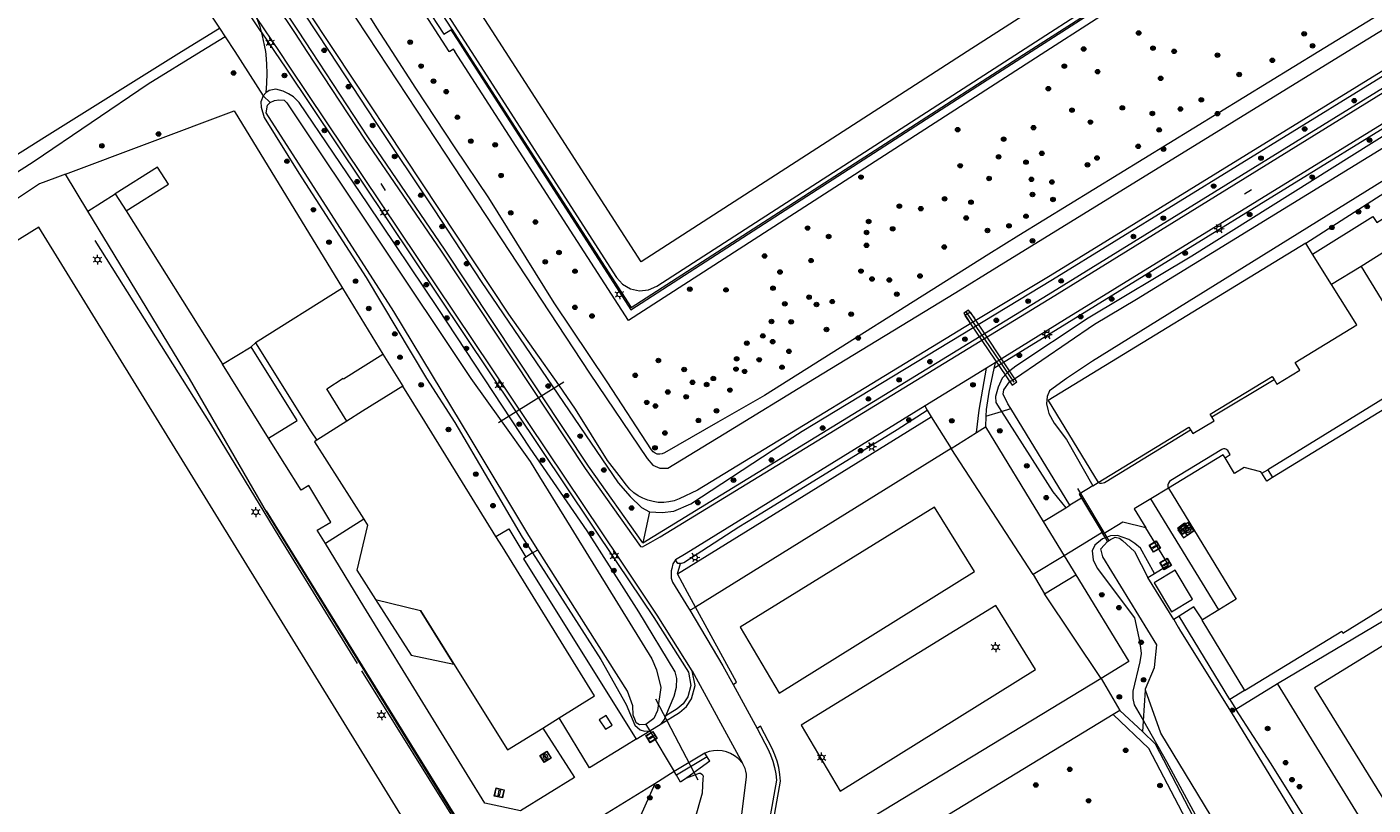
# Model space of a CAD drawing. Header units: metres. Extents: x 89872 to 94585, y 463299 to 469000.
# Tile 37 of 230: x 91178 to 91341, y 463948 to 464043. Entities that reach past the tile are written whole.
import ezdxf
from ezdxf.enums import TextEntityAlignment as Align

# ---------------------------------------------------------------- set-up
doc = ezdxf.new("R2010")
doc.units = ezdxf.units.M
doc.layers.get('0').update_dxf_attribs({"linetype": 'CONTINUOUS'})
for name, color, linetype, lineweight in [('B-WE-BV-GELEIDECONSTRUCTIE-G', 251, 'CONTINUOUS', 13), ('B-WE-GK-BESCHOEIING-G', 251, 'CONTINUOUS', 13), ('B-WE-GR-BEPLANTING_CULTUUR-G', 251, 'CONTINUOUS', 13), ('B-WE-GR-BOOM-S', 251, 'CONTINUOUS', 13), ('B-WE-IE-MEUBILAIR_WEGMEUBILAIR_VLAGGENMAST-S', 251, 'CONTINUOUS', 13), ('B-WE-IE-TERREINAFSCHEIDING-G', 251, 'CONTINUOUS', 13), ('B-WE-IE-TERREINAFSCHEIDING_KUNSTMATIG_HEKWERK-G', 251, 'CONTINUOUS', 13), ('B-WE-IE-TERREINAFSCHEIDING_KUNSTMATIG_MUUR-G', 251, 'CONTINUOUS', 13), ('B-WE-KL-ET_LS_OV_LICHTMAST-S', 251, 'CONTINUOUS', 13), ('B-WE-KL-GAS_PUT-S', 251, 'CONTINUOUS', 13), ('B-WE-KW-KUNSTWERK-GV', 251, 'CONTINUOUS', 13), ('B-WE-KW-KUNSTWERK_DUIKER-G', 251, 'CONTINUOUS', 13), ('B-WE-OG-TOPOGRAFIE_BEBOUWING-GV', 251, 'CONTINUOUS', 13), ('B-WE-OG-TOPOGRAFIE_BEBOUWING_LUIFEL-GV', 251, 'CONTINUOUS', 13), ('B-WE-OG-TOPOGRAFIE_STRAATNAAM-T18', 251, 'CONTINUOUS', 13), ('B-WE-OG-TOPOGRAFIE_WATER-GV', 251, 'CONTINUOUS', 13), ('B-WE-RI-DRAINAGE_PUT-S', 251, 'CONTINUOUS', 13), ('B-WE-VH-GOOT-G', 251, 'CONTINUOUS', 13), ('B-WE-VH-VERHARDING-GV', 251, 'CONTINUOUS', 13), ('B-WE-VW-MARKERING-G', 251, 'CONTINUOUS', 13)]:
    doc.layers.add(name, color=color, linetype=linetype, lineweight=lineweight)
doc.styles.get("Standard").update_dxf_attribs({"font": 'isocp.shx'})

# ---------------------------------------------------------------- blocks, each defined once
blk = doc.blocks.new('Q_BOOM')
for radius in [0.27, 0.18, 0.09]:
    blk.add_circle((0, 0), radius)
blk = doc.blocks.new('Q_LICHTMAST')
for points in [[(-0.26, 0.15), (-0.52, 0.3)], [(0, 0.3), (0, 0.6)], [(0.26, 0.15), (0.52, 0.3)], [(-0.26, -0.15), (-0.52, -0.3)], [(0, -0.3), (0, -0.6)], [(0.26, -0.15), (0.52, -0.3)]]:
    blk.add_lwpolyline(points)
blk.add_circle((0, 0), 0.3)
blk = doc.blocks.new('LDN_BLOK2_AUTOCAD_OD_1_FMEBLOCK15')
at = {"layer": 'B-WE-VH-VERHARDING-GV'}
for points in [[(-22.97, -50.18), (-40.39, -23.14), (-39.9, -22.82), (-61.04, 10.02), (1.38, 50.18), (2.96, 47.82), (3.35, 47.19)], [(61.04, -42.53), (60.22, -43.05), (49.17, -50.18)], [(-22.26, -50.18), (-22.45, -49.88), (-22.87, -50.18)]]:
    blk.add_lwpolyline(points, dxfattribs=at)
blk = doc.blocks.new('LDN_BLOK2_AUTOCAD_OD_1_FMEBLOCK16')
at = {"layer": 'B-WE-VH-VERHARDING-GV'}
blk.add_line((-22.67, -46.67), (-20.91, -49.39), dxfattribs=at)
blk.add_lwpolyline([(47.04, -49.39), (59.51, -41.36), (1.05, 49.39), (-59.51, 10.49), (-37.84, -23.13)], dxfattribs=at)
blk = doc.blocks.new('LDN_BLOK2_AUTOCAD_OD_1_FMEBLOCK4')
at = {"layer": 'B-WE-OG-TOPOGRAFIE_WATER-GV'}
for points in [[(-57.44, -88.49), (-59.29, -85.6), (-68.56, -70.72), (-77.69, -56.8), (-84.69, -46.57), (-91.11, -36.18), (-95.99, -27.21), (-96.22, -26.61), (-96.24, -26.12), (-96.01, -25.66), (-73.72, -9.03), (-59.9, 0.88), (-45.02, 10.73), (-28.91, 21.15), (-13.85, 31.25), (0.24, 40.47), (15.11, 50.13), (28.79, 59.45), (44.22, 69.44)], [(96.24, -62.97), (81.77, -71.84), (54.58, -88.49)]]:
    blk.add_lwpolyline(points, dxfattribs=at)
blk = doc.blocks.new('LDN_BLOK2_AUTOCAD_OD_1_FMEBLOCK9')
at = {"layer": 'B-WE-IE-TERREINAFSCHEIDING-G'}
for points in [[(2.73, 46.77), (1.95, 47.63), (0.93, 48.19), (-0.21, 48.39), (-1.36, 48.2), (-2.38, 47.66), (-55.88, 13.2), (-56.73, 12.46), (-57.29, 11.49), (-57.51, 10.39), (-57.37, 9.27), (-56.87, 8.27), (-20.36, -48.39)], [(46.08, -48.39), (55.71, -42.17), (56.62, -41.48), (57.24, -40.53), (57.51, -39.42), (57.4, -38.28), (56.93, -37.25), (24.45, 13.08), (2.73, 46.77)]]:
    blk.add_lwpolyline(points, dxfattribs=at)
blk = doc.blocks.new('LDN_BLOK5_AUTOCAD_OD_1_FMEBLOCK29')
at = {"layer": 'B-WE-OG-TOPOGRAFIE_WATER-GV'}
for points in [[(-9.68, 21.75), (-16.58, 17.42), (-25.35, 12.12), (-49.45, -2.98), (-61.96, -10.48), (-70.73, -16.27), (-71.81, -17.15), (-72.37, -17.73), (-72.84, -18.81), (-73.19, -19.97), (-73.13, -20.67), (-72.44, -21.75)], [(73.19, 9.21), (72.24, 8.94), (71.19, 8.82), (70.27, 8.82), (69.25, 8.91), (68.03, 9.24), (44.71, 21.75)]]:
    blk.add_lwpolyline(points, dxfattribs=at)
blk = doc.blocks.new('LDN_BLOK5_AUTOCAD_OD_1_FMEBLOCK30')
at = {"layer": 'B-WE-OG-TOPOGRAFIE_WATER-GV'}
for points in [[(-23.8, 16.4), (-67.8, -10.73), (-77.29, -16.4)], [(77.29, 16.4), (72.58, 13.57), (70.54, 12.75), (69.25, 12.57), (68.48, 12.64), (67.48, 12.81), (66.42, 13.09), (65.46, 13.45), (64.47, 13.97), (60.76, 15.88), (59.76, 16.4)]]:
    blk.add_lwpolyline(points, dxfattribs=at)
blk = doc.blocks.new('Q_GASPUT')
blk.add_lwpolyline([(-0.5, 0.5), (0.5, 0.5), (0.5, -0.5), (-0.5, -0.5)], close=True)
for points in [[(-0.44, 0.46), (0.44, 0.46, -0.414214), (0.46, 0.44), (0.46, -0.44, -0.414214), (0.44, -0.46), (-0.44, -0.46, -0.414214), (-0.46, -0.44), (-0.46, 0.44), (-0.46, 0.44), (-0.46, 0.45), (-0.46, 0.45), (-0.46, 0.45), (-0.46, 0.45), (-0.46, 0.45), (-0.46, 0.45), (-0.46, 0.46), (-0.46, 0.46), (-0.46, 0.46), (-0.45, 0.46), (-0.45, 0.46), (-0.45, 0.46), (-0.45, 0.46), (-0.45, 0.46), (-0.45, 0.46), (-0.44, 0.46), (-0.44, 0.46)], [(-0.34, 0.1, 0.380426), (-0.28, -0.18)], [(-0.01, 0.27, 0.240218), (-0.34, 0.1)], [(-0.19, 0.04, 0.853344), (-0.19, -0.03)], [(0.33, 0.11, 0.240191), (-0.01, 0.27)], [(0.18, -0.03, 0.849746), (0.18, 0.04)], [(0.27, -0.18, 0.380426), (0.33, 0.11)], [(-0.28, -0.18, 0.148452), (0.01, -0.26)], [(0.01, -0.26, 0.131742), (0.27, -0.18)]]:
    blk.add_lwpolyline(points, format="xyb")
for points in [[(-0.19, 0.04), (0.18, 0.04)], [(0.18, -0.03), (-0.19, -0.03)]]:
    blk.add_lwpolyline(points)
blk = doc.blocks.new('Q_DRAINAGEPUT')
blk.add_lwpolyline([(-0.5, 0.5), (0.5, 0.5), (0.5, -0.5), (-0.5, -0.5)], close=True)
for points in [[(-0.44, 0.46), (0.44, 0.46, -0.414214), (0.46, 0.44), (0.46, -0.44, -0.414214), (0.44, -0.46), (-0.44, -0.46, -0.414214), (-0.46, -0.44), (-0.46, 0.44), (-0.46, 0.44), (-0.46, 0.45), (-0.46, 0.45), (-0.46, 0.45), (-0.46, 0.45), (-0.46, 0.45), (-0.46, 0.45), (-0.46, 0.46), (-0.46, 0.46), (-0.46, 0.46), (-0.45, 0.46), (-0.45, 0.46), (-0.45, 0.46), (-0.45, 0.46), (-0.45, 0.46), (-0.45, 0.46), (-0.44, 0.46), (-0.44, 0.46)], [(-0.34, 0.1, 0.380426), (-0.28, -0.18)], [(-0.01, 0.27, 0.240218), (-0.34, 0.1)], [(-0.19, 0.04, 0.853344), (-0.19, -0.03)], [(0.33, 0.11, 0.240191), (-0.01, 0.27)], [(0.18, -0.03, 0.849746), (0.18, 0.04)], [(0.27, -0.18, 0.380426), (0.33, 0.11)], [(-0.28, -0.18, 0.148452), (0.01, -0.26)], [(0.01, -0.26, 0.131742), (0.27, -0.18)]]:
    blk.add_lwpolyline(points, format="xyb")
for points in [[(-0.19, 0.04), (0.18, 0.04)], [(0.18, -0.03), (-0.19, -0.03)]]:
    blk.add_lwpolyline(points)
blk = doc.blocks.new('Q_VLAGGENMAST')
for points in [[(-0.5, 0.5), (0.5, 0.5), (0.5, -0.5), (-0.5, -0.5)], [(-0.08, 0.33), (0.07, 0.33), (0.07, -0.33), (-0.08, -0.33)]]:
    blk.add_lwpolyline(points, close=True)
blk.add_lwpolyline([(-0.44, 0.46), (0.44, 0.46, -0.414214), (0.46, 0.44), (0.46, -0.44, -0.414214), (0.44, -0.46), (-0.44, -0.46, -0.414214), (-0.46, -0.44), (-0.46, 0.44), (-0.46, 0.44), (-0.46, 0.45), (-0.46, 0.45), (-0.46, 0.45), (-0.46, 0.45), (-0.46, 0.45), (-0.46, 0.45), (-0.46, 0.46), (-0.46, 0.46), (-0.46, 0.46), (-0.45, 0.46), (-0.45, 0.46), (-0.45, 0.46), (-0.45, 0.46), (-0.45, 0.46), (-0.45, 0.46), (-0.44, 0.46), (-0.44, 0.46)], format="xyb")
blk = doc.blocks.new('LDN_BLOK5_AUTOCAD_OD_1_FMEBLOCK11')
at = {"layer": 'B-WE-VW-MARKERING-G'}
for p, q in [((-11.51, -12.72), (-27.92, 12.72)), ((27.92, 12.72), (-11.51, -12.72))]:
    blk.add_line(p, q, dxfattribs=at)
blk = doc.blocks.new('LDN_BLOK5_AUTOCAD_OD_1_FMEBLOCK9')
at = {"layer": 'B-WE-OG-TOPOGRAFIE_WATER-GV'}
for points in [[(-72.68, -19.9), (-72.18, -19.57), (-62.65, -13.07), (-57.56, -10.02), (-8.81, 19.9)], [(41.3, 19.9), (56.76, 11.25), (61.3, 8.67), (66.17, 6.34), (66.77, 6.05), (67.39, 5.83), (68.03, 5.67), (68.69, 5.58), (69.35, 5.57), (70.01, 5.62), (70.66, 5.74), (71.29, 5.93), (71.9, 6.19), (72.56, 6.57), (72.68, 6.65)]]:
    blk.add_lwpolyline(points, dxfattribs=at)
blk = doc.blocks.new('LDN_BLOK5_AUTOCAD_OD_1_FMEBLOCK4')
at = {"layer": 'B-WE-GR-BEPLANTING_CULTUUR-G'}
for points in [[(-10.61, 19.15), (-63.98, -13.72), (-72.78, -19.15)], [(72.78, 8.17), (72.4, 7.97), (70.54, 7.95), (67.85, 8.44), (65.4, 9.38), (61.04, 11.75), (47.44, 19.15)]]:
    blk.add_lwpolyline(points, dxfattribs=at)
blk = doc.blocks.new('LDN_BLOK5_AUTOCAD_OD_1_FMEBLOCK23')
at = {"layer": 'B-WE-VH-VERHARDING-GV'}
for points in [[(-35.97, 16.25), (-36.04, 16.21), (-36.07, 16.25)], [(36.07, 16.25), (-14.38, -16.25), (-35.36, 16.25)]]:
    blk.add_lwpolyline(points, dxfattribs=at)

msp = doc.modelspace()

# ---------------------------------------------------------------- linework, layer by layer
at = {"layer": 'B-WE-BV-GELEIDECONSTRUCTIE-G'}
for p, q in [((91305.67, 463985.54), (91304.28, 463984.69)), ((91305.67, 463985.54), (91308.18, 463981.38)), ((91316.83, 463970.84), (91313.7, 463975.95)), ((91316.83, 463970.84), (91317.36, 463969.94)), ((91323.75, 463959.66), (91324.35, 463960.03)), ((91253.47, 463957.39), (91256.43, 463952.47))]:
    msp.add_line(p, q, dxfattribs=at)
for points in [[(91205.81, 464004.33), (91212.55, 463993.56), (91213.23, 463992.55)], [(91307.03, 463987.01), (91305.38, 463986.01), (91305.67, 463985.54)], [(91317.36, 463969.94), (91317.65, 463969.45), (91323.75, 463959.66)], [(91323.75, 463959.66), (91350.95, 463915.16), (91356.02, 463902.54), (91357.59, 463897.72), (91360.21, 463892.09), (91360.06, 463890.95)], [(91257.97, 463951.7), (91259.25, 463952.21), (91259.43, 463952.27), (91259.62, 463952.26), (91259.78, 463952.17), (91259.9, 463952.02), (91259.94, 463951.84), (91259.91, 463951.66), (91259.81, 463949.84), (91258.02, 463943.61)]]:
    msp.add_lwpolyline(points, dxfattribs=at)
at = {"layer": 'B-WE-GK-BESCHOEIING-G'}
for p, q in [((91304.28, 463984.69), (91297.11, 463996.37)), ((91240.16, 463988.09), (91243.07, 463983.36))]:
    msp.add_line(p, q, dxfattribs=at)
for points in [[(91367.33, 464039.53), (91307, 464002.09), (91303.84, 464000), (91301.79, 463998.52), (91301.52, 463997.83), (91301.43, 463996.92), (91301.64, 463996.08)], [(91297.11, 463996.37), (91296.77, 463996.93), (91296.19, 463998.12), (91296.28, 463998.62), (91296.96, 463999.59), (91297.19, 463999.74)], [(91301.64, 463996.08), (91301.71, 463995.78), (91302.37, 463994.58)], [(91302.37, 463994.58), (91303.85, 463992.62), (91307.03, 463987.01)], [(91243.07, 463983.36), (91253.71, 463966.12), (91254.28, 463964.78), (91254.81, 463962.62), (91254.4, 463959.84), (91253.95, 463958.87), (91253, 463958.16)], [(91308.83, 463980.29), (91309.17, 463980.53), (91309.73, 463980.8), (91310.25, 463980.69)], [(91313.41, 463962.3), (91313.42, 463962.49), (91314.51, 463965.06), (91314.8, 463967.78), (91308.25, 463978.44), (91308.03, 463979.42), (91308.83, 463980.29)], [(91356.69, 463889.06), (91341.72, 463913.43), (91333.26, 463927.39), (91315.26, 463957.11), (91313.41, 463962.3)], [(91253, 463958.16), (91252.23, 463958.13), (91251.85, 463958.35), (91251.74, 463958.62)]]:
    msp.add_lwpolyline(points, dxfattribs=at)
at = {"layer": 'B-WE-GR-BEPLANTING_CULTUUR-G'}
for p, q in [((91202.15, 464041.31), (91199.25, 464039.53)), ((91201.44, 464042.38), (91202.15, 464041.31)), ((91202.15, 464041.31), (91203.3, 464039.53)), ((91206.49, 464041.94), (91208.11, 464039.53)), ((91199.25, 464039.53), (91192.84, 464035.61)), ((91203.3, 464039.53), (91206.75, 464034.17)), ((91207.58, 464033.37), (91206.75, 464034.17)), ((91182.83, 464024.71), (91203.24, 464032.35)), ((91203.24, 464032.35), (91216.33, 464010.92)), ((91185.54, 464020.22), (91182.83, 464024.71)), ((91188.85, 464022.32), (91190.18, 464020.26)), ((91240.35, 463919.72), (91179.61, 464018.31)), ((91216.33, 464010.92), (91205.81, 464004.33)), ((91216.33, 464010.92), (91221.2, 464002.95)), ((91221.2, 464002.95), (91223.64, 463999.07)), ((91287.01, 463996.19), (91286.76, 463996.68)), ((91294.12, 463995.43), (91296.01, 463996.03)), ((91296.01, 463996.03), (91297.11, 463996.37)), ((91329.36, 463963.11), (91371.3, 463988.02)), ((91253.45, 463983.87), (91252.65, 463980.14)), ((91308.56, 463980.73), (91308.29, 463981.19)), ((91239.29, 463978.9), (91239.93, 463979.3)), ((91239.29, 463978.9), (91238.5, 463978.41)), ((91324.35, 463960.03), (91329.36, 463963.11)), ((91313.16, 463958.59), (91313.41, 463962.3)), ((91325.4, 463962.28), (91323.61, 463961.19)), ((91323.61, 463961.19), (91324.35, 463960.03)), ((91313.07, 463957.26), (91313.16, 463958.59)), ((91260.4, 463954.27), (91260.13, 463954.7)), ((91260.4, 463954.27), (91256.69, 463952.04)), ((91260.73, 463953.72), (91260.4, 463954.27)), ((91256.69, 463952.04), (91256.43, 463952.47)), ((91257.19, 463951.2), (91256.69, 463952.04)), ((91257.97, 463951.7), (91257.19, 463951.2))]:
    msp.add_line(p, q, dxfattribs=at)
for points in [[(91212.62, 464039.53), (91211, 464041.99), (91190.1, 464073.25), (91188.47, 464075.79), (91178.13, 464091.41), (91175.06, 464095.97), (91171.26, 464101.88), (91171.24, 464101.92)], [(91206.49, 464041.94), (91205.53, 464043.39), (91193.47, 464061.41), (91187.44, 464070.62), (91173.23, 464092.32), (91171.26, 464095.33)], [(91167.36, 464092.15), (91169.17, 464090.81), (91184.1, 464068.41), (91201.44, 464042.38)], [(91205.95, 464043.66), (91206.32, 464042.57), (91206.49, 464041.94)], [(91206.49, 464041.94), (91206.63, 464041.45), (91206.87, 464040.32), (91207, 464039.53)], [(91207, 464039.53), (91207.05, 464039.18), (91207.16, 464038.03), (91207.19, 464036.87), (91207.16, 464035.71), (91207.07, 464034.56)], [(91208.11, 464039.53), (91209.46, 464037.52), (91249.51, 463977.77), (91253.97, 463971.11), (91258.15, 463964.47), (91258.45, 463962.88), (91258.06, 463961.49), (91257.53, 463960.67), (91256.78, 463960.04), (91255.43, 463959.19)], [(91252.65, 463980.14), (91246.08, 463989.38), (91228.66, 464015.66), (91219.39, 464029.22), (91212.62, 464039.53)], [(91252.65, 463980.14), (91302.18, 464010.47), (91349.22, 464039.53)], [(91192.84, 464035.61), (91179.06, 464026.25), (91169.79, 464020.33)], [(91182.83, 464024.71), (91181.55, 464024.23), (91179.7, 464023.54), (91167.31, 464015.33), (91162.06, 464010.12), (91136.42, 463994.18), (91124.99, 463987.37), (91115.83, 463982.04), (91113.87, 463979.3), (91112.81, 463976.54), (91112.94, 463967.83), (91111.73, 463965.89), (91101.54, 463957.73), (91094.19, 463950.4)], [(91179.61, 464018.31), (91121.18, 463982.07), (91181.77, 463883.18), (91240.35, 463919.72)], [(91452.71, 463960.68), (91418.92, 464014.97), (91333.85, 463962.61), (91352.8, 463932), (91367.66, 463908.14), (91452.71, 463960.68)], [(91325.4, 463962.28), (91337.13, 463969.46), (91337.28, 463969.21), (91360.34, 463983.47), (91359.94, 463984.12), (91369.04, 463989.74), (91369.44, 463989.08), (91370.31, 463989.62)], [(91257.18, 463977.62), (91256.89, 463977.62), (91256.59, 463978.06)], [(91360.79, 463912.06), (91334.45, 463954.84), (91329.36, 463963.11)]]:
    msp.add_lwpolyline(points, dxfattribs=at)
at = {"layer": 'B-WE-IE-TERREINAFSCHEIDING-G'}
for p, q in [((91229.55, 464042.27), (91229.53, 464042.26)), ((91185.54, 464020.22), (91188.85, 464022.32)), ((91190.18, 464020.26), (91201.82, 464001.74)), ((91339.47, 464013.54), (91335.9, 464011.36)), ((91201.82, 464001.74), (91205.27, 464003.84)), ((91295.23, 464001.9), (91295.09, 464001.23)), ((91207.38, 463992.77), (91201.82, 464001.74)), ((91321.42, 463995.36), (91328.95, 463999.89)), ((91283.37, 463993.84), (91287.01, 463996.19)), ((91287.01, 463996.19), (91287.51, 463995.37)), ((91294.12, 463995.43), (91294.08, 463994.16)), ((91327.48, 463988.55), (91328.2, 463988.95)), ((91328.2, 463988.95), (91328.77, 463988.02)), ((91316.18, 463986.74), (91314.04, 463985.44)), ((91245.46, 463921.82), (91207.12, 463983.89)), ((91301.05, 463982.72), (91303.78, 463984.38)), ((91322.26, 463972.01), (91314.04, 463985.44)), ((91308.29, 463981.19), (91308.18, 463981.38)), ((91256.83, 463976.37), (91257.18, 463977.62)), ((91258.32, 463971.97), (91259.02, 463972.35)), ((91251.85, 463956.39), (91253.47, 463957.39))]:
    msp.add_line(p, q, dxfattribs=at)
for points in [[(91231.87, 464039.53), (91249.47, 464012.22), (91250.2, 464011.4), (91251.16, 464010.85), (91252.23, 464010.61), (91253.32, 464010.72), (91254.33, 464011.16), (91298.3, 464039.53)], [(91333.59, 464015.05), (91340.89, 464019.61), (91341.36, 464018.85), (91351.71, 464025.32)], [(91207.12, 463983.89), (91197.83, 464000), (91185.54, 464020.22)], [(91216.86, 463994.86), (91214.44, 463998.77), (91216.42, 464000.04), (91216.45, 463999.97), (91221.2, 464002.95)], [(91292.97, 463993.46), (91293.3, 463996.16), (91294.17, 464001.25)], [(91295.09, 464001.23), (91294.46, 463998.33), (91294.15, 463996.27), (91294.12, 463995.43)], [(91345.05, 464001.43), (91344.94, 464001.6), (91344.15, 464001.1), (91345.07, 463999.66), (91345.09, 463999.59), (91345.09, 463999.51), (91345.08, 463999.44), (91345.04, 463999.37), (91344.99, 463999.31), (91328.2, 463988.95)], [(91257.18, 463977.62), (91257.6, 463977.77), (91264.25, 463982.05), (91267.04, 463983.77), (91283.37, 463993.84)], [(91307.69, 463987.41), (91307.88, 463987.36), (91308.08, 463987.35), (91308.28, 463987.38), (91308.47, 463987.44), (91308.64, 463987.54), (91318.86, 463993.81)], [(91323.04, 463990.41), (91323.64, 463990.81), (91323.35, 463991.29), (91323.25, 463991.39), (91323.13, 463991.47), (91323, 463991.5), (91322.86, 463991.5), (91322.72, 463991.46), (91322.64, 463991.41), (91316.48, 463987.66), (91316.31, 463987.53), (91316.18, 463987.35), (91316.12, 463987.15), (91316.12, 463986.94), (91316.18, 463986.74)], [(91314.04, 463985.44), (91312.05, 463984.24), (91313.47, 463981.93)], [(91313.47, 463981.93), (91310.68, 463982.64), (91308.29, 463981.19)], [(91319.26, 463981.61), (91318.58, 463982.58), (91317.33, 463981.71), (91318.01, 463980.74), (91319.26, 463981.61)], [(91308.18, 463981.38), (91306.26, 463980.21), (91303.59, 463978.57)], [(91314.48, 463976.43), (91316.18, 463977.46), (91313.47, 463981.93)], [(91320.29, 463970.8), (91319.25, 463972.39), (91317.5, 463971.27)], [(91254.07, 463951), (91247.81, 463947.12), (91251.75, 463925.71), (91245.97, 463922.14)]]:
    msp.add_lwpolyline(points, dxfattribs=at)
at = {"layer": 'B-WE-IE-TERREINAFSCHEIDING_KUNSTMATIG_HEKWERK-G'}
for p, q in [((91229.42, 464042.18), (91230.26, 464040.88)), ((91230.26, 464040.88), (91231.12, 464039.53)), ((91231.12, 464039.53), (91240.82, 464024.43)), ((91293.15, 464035.39), (91299.58, 464039.53)), ((91270.54, 464020.81), (91293.15, 464035.39)), ((91240.82, 464024.43), (91241.55, 464023.29)), ((91308.83, 463980.29), (91308.56, 463980.73)), ((91218.62, 463964.64), (91230.85, 463945.06)), ((91253, 463958.16), (91253.47, 463957.39))]:
    msp.add_line(p, q, dxfattribs=at)
for points in [[(91299.58, 464039.53), (91311.95, 464047.51), (91311.9, 464047.6)], [(91241.55, 464023.29), (91251.17, 464008.32), (91270.54, 464020.81)], [(91186.38, 464016.68), (91200.35, 463994.48), (91208.63, 463980.89), (91218.12, 463965.55)]]:
    msp.add_lwpolyline(points, dxfattribs=at)
at = {"layer": 'B-WE-IE-TERREINAFSCHEIDING_KUNSTMATIG_MUUR-G'}
msp.add_line((91196.88, 464039.53), (91201.44, 464042.38), dxfattribs=at)
msp.add_lwpolyline([(91168.7, 464021.88), (91180.31, 464029.2), (91196.88, 464039.53)], dxfattribs=at)
at = {"layer": 'B-WE-KW-KUNSTWERK-GV'}
msp.add_lwpolyline([(91248.94, 463958.08), (91248.21, 463959.24), (91247.36, 463958.71), (91248.14, 463957.58), (91248.94, 463958.08)], dxfattribs=at)
at = {"layer": 'B-WE-KW-KUNSTWERK_DUIKER-G'}
for p, q in [((91291.69, 464008.07), (91297.5, 463999.55)), ((91235.2, 463994.67), (91243.08, 463999.59)), ((91309.03, 463980.38), (91305.22, 463986.68)), ((91259.34, 463951.43), (91254.22, 463961.24))]:
    msp.add_line(p, q, dxfattribs=at)
for points in [[(91291.69, 464008.07), (91291.43, 464007.9), (91292.11, 464006.88)], [(91291.58, 464007.61), (91297.28, 463999.19), (91297.85, 463999.6), (91292.27, 464008.02), (91291.58, 464007.61)], [(91292.76, 464007.28), (91292, 464008.26), (91291.69, 464008.07)]]:
    msp.add_lwpolyline(points, dxfattribs=at)
at = {"layer": 'B-WE-OG-TOPOGRAFIE_BEBOUWING-GV'}
for p, q in [((91190.18, 464020.26), (91195.29, 464023.52)), ((91333.59, 464015.05), (91332.78, 464016.36)), ((91335.9, 464011.36), (91333.59, 464015.05)), ((91328.73, 464000.25), (91328.95, 463999.89)), ((91216.86, 463994.86), (91213.23, 463992.55)), ((91213.23, 463992.55), (91213.13, 463992.49)), ((91225.76, 463971.95), (91229.94, 463965.22)), ((91322.26, 463972.01), (91320.29, 463970.8)), ((91320.29, 463970.8), (91320.21, 463970.76)), ((91320.21, 463970.76), (91325.4, 463962.28)), ((91229.94, 463965.22), (91236.27, 463955.09)), ((91242.52, 463958.96), (91246.81, 463961.61)), ((91240.55, 463957.73), (91242.52, 463958.96)), ((91236.27, 463955.09), (91240.55, 463957.73))]:
    msp.add_line(p, q, dxfattribs=at)
for points in [[(91195.29, 464023.52), (91193.97, 464025.57), (91188.85, 464022.32)], [(91353.13, 464023.02), (91349.76, 464020.94), (91350.17, 464020.28), (91339.47, 464013.54)], [(91332.78, 464016.36), (91301.63, 463997.35), (91307.69, 463987.41)], [(91339.47, 464013.54), (91343.12, 464007.6), (91344.79, 464004.88), (91346.36, 464002.32), (91345.05, 464001.43)], [(91328.95, 463999.89), (91329.3, 463999.32), (91332.07, 464001.01), (91331.5, 464001.94), (91338.95, 464006.49), (91335.9, 464011.36)], [(91321.42, 463995.36), (91321.23, 463995.67), (91328.73, 464000.25)], [(91345.05, 464001.43), (91344.97, 464001.37), (91346.49, 463998.87), (91328.77, 463988.02)], [(91223.64, 463999.07), (91218.76, 463996.06), (91216.86, 463994.86)], [(91234.88, 463980.9), (91226.28, 463994.81), (91223.64, 463999.07)], [(91318.86, 463993.81), (91319.15, 463993.34), (91321.7, 463994.9), (91321.42, 463995.36)], [(91307.69, 463987.41), (91318.67, 463994.12), (91318.86, 463993.81)], [(91213.13, 463992.49), (91212.93, 463992.36), (91218.91, 463982.99)], [(91323.04, 463990.41), (91322.81, 463990.79), (91316.18, 463986.74)], [(91327.48, 463988.55), (91327.37, 463988.73), (91325.33, 463989.22), (91324.19, 463988.52), (91323.04, 463990.41)], [(91328.77, 463988.02), (91328.07, 463987.59), (91327.48, 463988.55)], [(91316.18, 463986.74), (91324.39, 463973.31), (91322.26, 463972.01)], [(91218.91, 463982.99), (91219.37, 463982.27), (91218.08, 463976.84), (91220.31, 463973.26)], [(91246.81, 463961.61), (91235.66, 463979.64), (91234.88, 463980.9)], [(91316.98, 463976.82), (91314.47, 463975.31), (91316.57, 463971.8), (91319.08, 463973.31), (91316.98, 463976.82)]]:
    msp.add_lwpolyline(points, dxfattribs=at)
at = {"layer": 'B-WE-OG-TOPOGRAFIE_BEBOUWING_LUIFEL-GV'}
for p, q in [((91229.55, 464042.27), (91227.36, 464045.65)), ((91220.31, 463973.26), (91225.76, 463971.95))]:
    msp.add_line(p, q, dxfattribs=at)
for points in [[(91227.35, 464045.64), (91226.38, 464045.01), (91228.58, 464041.62), (91229.42, 464042.18)], [(91229.42, 464042.18), (91229.53, 464042.26), (91229.55, 464042.27)], [(91220.31, 463973.26), (91224.65, 463966.55), (91229.8, 463965.44), (91225.76, 463971.95)]]:
    msp.add_lwpolyline(points, dxfattribs=at)
at = {"layer": 'B-WE-OG-TOPOGRAFIE_STRAATNAAM-T18'}
for p, q in [((91220.95, 464023.57), (91221.5, 464022.73)), ((91325.37, 464022.34), (91326.22, 464022.87))]:
    msp.add_line(p, q, dxfattribs=at)
at = {"layer": 'B-WE-OG-TOPOGRAFIE_WATER-GV'}
for p, q in [((91207.07, 464034.56), (91206.75, 464034.17)), ((91246.21, 464000.63), (91253.15, 463990.34)), ((91238.84, 463981.02), (91231.75, 463992.84)), ((91307.03, 463987.01), (91307.69, 463987.41)), ((91303.78, 463984.38), (91304.28, 463984.69)), ((91239.93, 463979.3), (91238.84, 463981.02)), ((91314.48, 463976.43), (91312.82, 463979.48)), ((91313.7, 463975.95), (91314.48, 463976.43)), ((91317.5, 463971.27), (91316.83, 463970.84)), ((91323.61, 463961.19), (91317.5, 463971.27)), ((91253.47, 463957.39), (91254.87, 463958.26)), ((91260.73, 463953.72), (91257.97, 463951.7)), ((91256.43, 463952.47), (91254.07, 463951))]:
    msp.add_line(p, q, dxfattribs=at)
for points in [[(91175.05, 464104.74), (91174.59, 464104.12), (91174.22, 464103.01), (91174.11, 464101.97), (91174.34, 464101.02), (91181.41, 464089.99), (91214.7, 464039.53)], [(91215.4, 464039.53), (91208.22, 464050.37), (91202.58, 464059.15), (91195.68, 464069.56), (91188.68, 464080.78), (91179.44, 464094.56), (91176.13, 464099.33), (91175.73, 464100.69)], [(91180.79, 464100.24), (91215.28, 464047.65), (91220.62, 464039.53)], [(91337.79, 464039.53), (91351.03, 464047.68), (91362.43, 464054.85), (91376.04, 464063.41), (91376.76, 464063.74)], [(91214.7, 464039.53), (91220.28, 464031.07), (91227.42, 464020.39), (91233.1, 464011.73), (91249.66, 463987.37), (91251.1, 463985.73), (91252.49, 463984.39), (91253.45, 463983.87)], [(91242.48, 463999.23), (91236.44, 464007.79), (91215.4, 464039.53)], [(91220.62, 464039.53), (91228.78, 464027.13), (91246.21, 464000.63)], [(91334.35, 464039.53), (91298.08, 464017.31), (91294.46, 464015.03), (91267.33, 463997.96), (91261.69, 463994.71), (91255.26, 463991), (91254.99, 463990.88), (91254.69, 463990.84), (91254.39, 463990.87), (91254.11, 463990.98), (91253.87, 463991.15), (91253.68, 463991.38), (91248.34, 463999.58), (91241.93, 464009.14), (91234.01, 464021.84), (91229.97, 464027.9), (91225.18, 464035.09), (91222.34, 464039.53)], [(91253.45, 463983.87), (91254.97, 463983.79), (91256.38, 463983.97), (91258.46, 463984.84), (91268.39, 463991.38), (91271.92, 463993.63), (91302.15, 464011.97), (91346.9, 464039.53)], [(91290.48, 464010.42), (91295.44, 464013.47), (91337.79, 464039.53)], [(91332.78, 464016.36), (91346.63, 464025.24), (91369.15, 464039.53)], [(91255.43, 463959.19), (91256.44, 463961.6), (91256.69, 463962.67), (91256.75, 463963.74), (91256.56, 463964.52), (91252.17, 463971.77), (91245.92, 463981.59), (91239.03, 463991.58), (91227.91, 464008.45), (91219.41, 464021.14), (91211.07, 464033.37), (91210.39, 464034.06), (91209.81, 464034.44), (91209.14, 464034.76), (91208.28, 464034.97), (91207.48, 464034.81), (91207.07, 464034.56)], [(91206.75, 464034.17), (91206.44, 464033.46), (91206.5, 464032.81), (91206.85, 464031.55), (91211.03, 464024.85), (91219.2, 464012.23), (91226.47, 464000), (91229.92, 463994.66), (91238.06, 463980.82), (91239.29, 463978.9)], [(91231.75, 463992.84), (91222.53, 464008.1), (91207.11, 464032.12), (91207.25, 464033.05), (91207.58, 464033.37)], [(91207.58, 464033.37), (91208.1, 464033.62), (91208.64, 464033.7), (91209.27, 464033.64), (91209.61, 464033.34)], [(91209.61, 464033.34), (91231.84, 464000), (91235.51, 463994.87)], [(91253.15, 463990.34), (91253.86, 463989.52), (91254.71, 463989.17), (91255.67, 463989.16), (91262.48, 463993.32), (91273.41, 464000), (91290.48, 464010.42)], [(91292.4, 464006.73), (91259.23, 463986.51), (91257.04, 463985.44), (91256.43, 463985.22), (91255.8, 463985.08), (91255.16, 463985.01), (91254.51, 463985.02), (91253.87, 463985.11), (91253.25, 463985.27), (91252.65, 463985.51), (91252.08, 463985.81), (91251.55, 463986.19), (91251.07, 463986.62), (91250.65, 463987.11), (91249.76, 463988.27)], [(91249.76, 463988.27), (91248.36, 463990.07), (91244.49, 463996.28), (91242.48, 463999.23)], [(91296.01, 463996.03), (91302.19, 463986.29), (91303.78, 463984.38)], [(91235.51, 463994.87), (91239, 463989.97), (91240.16, 463988.09)], [(91308.56, 463980.73), (91308.21, 463980.61), (91307.28, 463979.83), (91306.96, 463979.15), (91307.09, 463978.06), (91307.58, 463977.05), (91312.1, 463971.06), (91312.74, 463968.07), (91312.89, 463966.73), (91312.71, 463965.72), (91311.89, 463962.18), (91311.88, 463961.29), (91312.03, 463960.55), (91313.16, 463958.59)], [(91312.82, 463979.48), (91312.12, 463980.05), (91311.39, 463980.54), (91310.01, 463981.02), (91309.18, 463980.97), (91308.56, 463980.73)], [(91310.25, 463980.69), (91310.63, 463980.43), (91312.1, 463979.1), (91313.7, 463975.95)], [(91251.74, 463958.62), (91251.49, 463959.28), (91251.41, 463960.42), (91250.78, 463962.19), (91239.93, 463979.3)], [(91239.29, 463978.9), (91247.55, 463966), (91250.64, 463960.57), (91251.68, 463958.07), (91252.32, 463957.53), (91252.85, 463957.34), (91253.47, 463957.39)], [(91333.9, 463944.95), (91328.59, 463953.4), (91324.35, 463960.03)], [(91254.87, 463958.26), (91255.25, 463958.77), (91255.43, 463959.19)], [(91313.16, 463958.59), (91315.96, 463953.7), (91320.8, 463944.72), (91323.74, 463939.45), (91335.09, 463920.62), (91352.8, 463891.64), (91355.01, 463888.86), (91356, 463888.4), (91356.88, 463888.25), (91358.57, 463888.61)], [(91254.07, 463951), (91251.66, 463945.57), (91250.84, 463942.62), (91250.27, 463938.33), (91250.63, 463936.72)]]:
    msp.add_lwpolyline(points, dxfattribs=at)
at = {"layer": 'B-WE-VH-GOOT-G'}
msp.add_line((91245.61, 463921.91), (91207.12, 463984.01), dxfattribs=at)
at = {"layer": 'B-WE-VH-VERHARDING-GV'}
for p, q in [((91208.71, 464039.53), (91205.95, 464043.66)), ((91229.42, 464042.18), (91229.53, 464042.26)), ((91205.27, 464003.84), (91205.81, 464004.33)), ((91295.23, 464001.9), (91294.17, 464001.25)), ((91294.17, 464001.25), (91286.76, 463996.68)), ((91287.51, 463995.37), (91289.93, 463991.53)), ((91292.97, 463993.46), (91294.08, 463994.16)), ((91294.08, 463994.16), (91301.05, 463982.72)), ((91289.93, 463991.53), (91292.97, 463993.46)), ((91289.93, 463991.53), (91259.01, 463972.36)), ((91299.82, 463976.29), (91289.93, 463991.53)), ((91218.91, 463982.99), (91214.27, 463980.03)), ((91301.05, 463982.72), (91303.59, 463978.57)), ((91218.91, 463972.41), (91214.27, 463980.03)), ((91238.5, 463978.41), (91238.23, 463978.21)), ((91238.23, 463978.21), (91251.85, 463956.39)), ((91303.59, 463978.57), (91299.82, 463976.29)), ((91303.59, 463978.57), (91304.99, 463976.27)), ((91299.82, 463976.29), (91301.22, 463973.97)), ((91301.22, 463973.97), (91304.99, 463976.27)), ((91308.05, 463963.73), (91301.22, 463973.97)), ((91226.7, 463959.76), (91218.91, 463972.41)), ((91259.02, 463972.35), (91259.01, 463972.36)), ((91258.62, 463964.66), (91264.69, 463953.48)), ((91263.54, 463963), (91266.46, 463957.69)), ((91308.05, 463963.73), (91275.12, 463943.77)), ((91308.05, 463963.73), (91310.32, 463959.87)), ((91231.42, 463952.1), (91226.7, 463959.76)), ((91310.32, 463959.87), (91309.49, 463959.37)), ((91310.32, 463959.87), (91313.07, 463957.26)), ((91251.85, 463956.39), (91250.65, 463955.65)), ((91260.13, 463954.7), (91256.43, 463952.47))]:
    msp.add_line(p, q, dxfattribs=at)
for points in [[(91170.84, 464101.62), (91174.64, 464095.69), (91177.71, 464091.13), (91188.05, 464075.51), (91189.68, 464072.97), (91210.59, 464041.71), (91212.02, 464039.53)], [(91249.92, 463978.04), (91209.87, 464037.79), (91208.71, 464039.53)], [(91212.02, 464039.53), (91218.97, 464028.94), (91228.25, 464015.38), (91245.67, 463989.1), (91252.37, 463979.68)], [(91231.28, 464039.53), (91251.23, 464008.58), (91299.24, 464039.53)], [(91254.75, 463980.84), (91302.44, 464010.05), (91350.17, 464039.53)], [(91356.31, 464039.53), (91303.63, 464007.08), (91295.23, 464001.9)], [(91207.38, 463992.77), (91210.84, 463994.93), (91205.27, 464003.84)], [(91286.76, 463996.68), (91257.87, 463978.85), (91256.59, 463978.06)], [(91256.83, 463976.37), (91267.57, 463983.02), (91287.51, 463995.37)], [(91214.27, 463980.03), (91213.28, 463981.67), (91214.92, 463982.62), (91212.25, 463987.06), (91211.34, 463986.51), (91207.38, 463992.77)], [(91264.41, 463969.94), (91269.13, 463961.96), (91292.73, 463976.68), (91287.92, 463984.46), (91264.41, 463969.94)], [(91234.88, 463980.9), (91236.44, 463981.82), (91238.5, 463978.41)], [(91252.37, 463979.68), (91252.59, 463979.63), (91252.6, 463979.63), (91252.9, 463979.79), (91253.62, 463980.19), (91254.75, 463980.84)], [(91258.62, 463964.66), (91254.39, 463971.38), (91249.92, 463978.04)], [(91256.59, 463978.06), (91256.27, 463977.6), (91256.14, 463977.01), (91256.08, 463976.73), (91256.05, 463975.85), (91256.22, 463975.38), (91258.16, 463972.24), (91258.32, 463971.97)], [(91259.01, 463972.36), (91258.04, 463974.14), (91256.83, 463976.37)], [(91304.99, 463976.27), (91311.38, 463965.79), (91308.05, 463963.73)], [(91271.78, 463958.06), (91276.5, 463950.08), (91300.1, 463964.8), (91295.3, 463972.57), (91271.78, 463958.06)], [(91258.32, 463971.97), (91262.3, 463965.26), (91263.54, 463963)], [(91263.54, 463963), (91263.97, 463963.27), (91259.02, 463972.35)], [(91254.87, 463958.26), (91257.08, 463959.63), (91257.91, 463960.34), (91258.52, 463961.28), (91258.96, 463962.86), (91258.62, 463964.66)], [(91250.65, 463955.65), (91246.21, 463952.9), (91242.52, 463958.96)], [(91268.26, 463955.25), (91266.88, 463957.94), (91266.46, 463957.69)], [(91309.49, 463959.37), (91284.17, 463943.93), (91281, 463942.01)], [(91320.56, 463940.46), (91318.79, 463945.78), (91313.83, 463955.27), (91309.49, 463959.37)], [(91240.55, 463957.73), (91244.38, 463951.77), (91237.84, 463947.72), (91233.54, 463948.66), (91231.42, 463952.1)], [(91266.46, 463957.69), (91267.4, 463955.91), (91267.77, 463955.21), (91268.09, 463954.49), (91268.35, 463953.74), (91268.56, 463952.98), (91268.7, 463952.21), (91268.79, 463951.42), (91266.83, 463940.31), (91266.65, 463939.4), (91266.55, 463938.48), (91266.5, 463937.55), (91266.53, 463936.62), (91266.62, 463935.7), (91266.77, 463934.78), (91267, 463933.88), (91267.28, 463933), (91267.63, 463932.14), (91268.04, 463931.3), (91268.51, 463930.5), (91269.38, 463929.03)], [(91313.07, 463957.26), (91314.57, 463955.82), (91319.67, 463946.07), (91321.19, 463941.56)], [(91264.69, 463953.48), (91264.15, 463954.06), (91263.72, 463954.38), (91263.25, 463954.65), (91262.75, 463954.84), (91262.23, 463954.96), (91261.7, 463955.01), (91261.17, 463954.98), (91260.64, 463954.88), (91260.13, 463954.7)], [(91269.76, 463929.3), (91268.96, 463930.72), (91268.49, 463931.51), (91268.09, 463932.33), (91267.74, 463933.17), (91267.46, 463934.05), (91267.24, 463934.93), (91267.09, 463935.84), (91267.01, 463936.75), (91266.99, 463937.66), (91267.04, 463938.58), (91267.16, 463939.48), (91267.34, 463940.38), (91269.27, 463951.31), (91269.22, 463952.13), (91269.09, 463952.94), (91268.88, 463953.73), (91268.61, 463954.51), (91268.26, 463955.25)], [(91265.92, 463926.68), (91265.96, 463927.19), (91265.95, 463927.64), (91265.91, 463928.08), (91265.82, 463928.52), (91265.7, 463928.95), (91265.54, 463929.37), (91264.5, 463931.78), (91263.84, 463933.9), (91263.47, 463936.24), (91263.46, 463938.37), (91265.18, 463951.79), (91265.16, 463952.15), (91265.11, 463952.5), (91265.01, 463952.84), (91264.86, 463953.17), (91264.69, 463953.48)]]:
    msp.add_lwpolyline(points, dxfattribs=at)
at = {"layer": 'B-WE-VW-MARKERING-G'}
msp.add_lwpolyline([(91236.04, 464039.53), (91198.2, 464098.23), (91252.07, 464132.95), (91306.3, 464048.84), (91291.87, 464039.53)], dxfattribs=at)

# ---------------------------------------------------------------- block references
at = {"layer": 'B-WE-GR-BEPLANTING_CULTUUR-G'}
msp.add_blockref('LDN_BLOK5_AUTOCAD_OD_1_FMEBLOCK4', (91367.87, 464020.38), dxfattribs=at)
at = {"layer": 'B-WE-GR-BOOM-S'}
for p, rotation in [((91224.51, 464040.68), 122.6265552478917), ((91312.58, 464041.78), 32.79328550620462), ((91332.59, 464041.68), 31.49270525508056), ((91214.12, 464039.69), 123.4082282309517), ((91305.93, 464039.84), 32.79328550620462), ((91314.32, 464039.95), 32.79328550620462), ((91316.87, 464039.57), 32.79328550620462), ((91322.11, 464039.1), 31.49270525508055), ((91333.61, 464040.23), 31.49270525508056), ((91225.83, 464037.78), 122.6265552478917), ((91303.6, 464037.77), 32.79328550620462), ((91328.75, 464038.47), 31.49270525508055), ((91203.16, 464036.95), 122.8049503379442), ((91209.32, 464036.64), 123.8343273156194), ((91227.33, 464035.96), 123.677182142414), ((91307.62, 464037.1), 32.79328550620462), ((91315.25, 464036.3), 31.49270525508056), ((91324.74, 464036.77), 31.49270525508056), ((91217.05, 464035.29), 123.4082282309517), ((91228.87, 464034.68), 123.677182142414), ((91301.66, 464035.05), 32.79328550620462), ((91304.53, 464032.45), 32.79328550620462), ((91310.61, 464032.74), 31.49270525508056), ((91317.63, 464032.59), 31.49270525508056), ((91320.16, 464033.7), 31.49270525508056), ((91338.65, 464033.6), 31.70516692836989), ((91230.22, 464031.59), 123.677182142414), ((91306.75, 464031.01), 31.49270525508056), ((91314.24, 464032.04), 31.49270525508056), ((91322.11, 464032.03), 31.49270525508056), ((91194.09, 464029.57), 20.51264889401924), ((91214.16, 464029.99), 123.8343273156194), ((91219.98, 464030.59), 123.7977313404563), ((91290.7, 464030.09), 32.79328550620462), ((91299.87, 464030.34), 32.79328550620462), ((91315.06, 464030.06), 31.49270525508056), ((91332.66, 464030.17), 31.62631633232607), ((91187.24, 464028.13), 20.51264889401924), ((91231.85, 464028.71), 123.6704456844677), ((91234.79, 464028.26), 122.8334755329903), ((91296.26, 464028.94), 32.79328550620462), ((91312.53, 464028.08), 31.49270525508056), ((91315.59, 464027.74), 31.49270525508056), ((91340.49, 464028.82), 31.63368741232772), ((91209.61, 464026.27), 121.9992369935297), ((91222.63, 464026.84), 123.7977313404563), ((91295.65, 464026.81), 32.79328550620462), ((91298.97, 464026.17), 31.49270525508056), ((91300.88, 464027.23), 31.49270525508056), ((91306.4, 464025.84), 31.49270525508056), ((91307.55, 464026.67), 31.49270525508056), ((91327.38, 464026.64), 31.70516692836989), ((91235.5, 464024.54), 123.6704456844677), ((91279.02, 464024.36), 32.79328550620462), ((91291.01, 464025.73), 32.79328550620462), ((91294.5, 464024.18), 31.49270525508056), ((91333.57, 464024.36), 32.06132463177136), ((91218.09, 464023.81), 124.2922548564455), ((91299.62, 464024.09), 31.49270525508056), ((91302.1, 464023.76), 31.49270525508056), ((91321.65, 464023.27), 31.62631633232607), ((91225.79, 464022.16), 123.7977313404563), ((91289.12, 464021.73), 32.79328550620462), ((91292.31, 464021.33), 32.17725440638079), ((91299.75, 464022.25), 31.49270525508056), ((91302.23, 464021.64), 31.49270525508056), ((91212.81, 464020.41), 122.9058075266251), ((91236.67, 464020.04), 121.9477713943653), ((91283.65, 464020.84), 32.79328550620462), ((91286.25, 464020.54), 32.79328550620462), ((91291.73, 464019.41), 32.17725440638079), ((91298.96, 464019.62), 31.49270525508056), ((91315.57, 464019.38), 31.70516692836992), ((91326.01, 464019.83), 31.63368741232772), ((91339.16, 464020.16), 32.68774232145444), ((91340.22, 464020.79), 32.68774232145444), ((91228.38, 464018.38), 123.2420818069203), ((91239.65, 464018.93), 122.8334755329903), ((91272.56, 464018.19), 32.79328550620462), ((91279.94, 464018.99), 32.79328550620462), ((91282.85, 464018.09), 32.79328550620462), ((91294.31, 464017.89), 32.17725440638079), ((91296.91, 464018.46), 32.17725440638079), ((91335.95, 464018.27), 32.68774232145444), ((91214.69, 464016.49), 122.9058075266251), ((91222.95, 464016.42), 123.8253903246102), ((91275.1, 464017.17), 32.79328550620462), ((91279.69, 464017.65), 32.79328550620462), ((91279.68, 464016.1), 32.79328550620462), ((91299.75, 464016.65), 31.61003248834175), ((91311.95, 464017.18), 31.70516692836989), ((91242.5, 464015.24), 122.8334755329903), ((91267.36, 464014.81), 32.79328550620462), ((91289.08, 464015.9), 32.1813928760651), ((91318.2, 464015.16), 31.63368741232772), ((91231.34, 464013.89), 123.2420818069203), ((91240.84, 464014.11), 121.9477713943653), ((91244.44, 464012.97), 122.8334755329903), ((91269.22, 464012.88), 32.79328550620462), ((91272.98, 464014.26), 32.79328550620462), ((91279.02, 464012.99), 32.1813928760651), ((91217.91, 464011.78), 122.9058075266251), ((91226.46, 464011.35), 123.8253903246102), ((91280.35, 464012.03), 32.1813928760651), ((91282.44, 464011.91), 32.1813928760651), ((91286.15, 464012.39), 32.1813928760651), ((91303.22, 464011.8), 31.70516692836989), ((91313.8, 464012.45), 31.63368741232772), ((91258.32, 464010.8), 32.79328550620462), ((91262.7, 464010.71), 32.79328550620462), ((91268.38, 464010.93), 32.79328550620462), ((91272.74, 464009.84), 32.1813928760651), ((91283.34, 464010.2), 32.1813928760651), ((91309.32, 464009.61), 31.6336874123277), ((91219.5, 464008.46), 121.4315998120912), ((91244.43, 464008.61), 123.8640713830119), ((91269.8, 464009.03), 32.1813928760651), ((91273.64, 464008.95), 32.1813928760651), ((91275.54, 464009.3), 32.1813928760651), ((91299.22, 464009.36), 31.49148659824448), ((91228.94, 464007.31), 123.3865769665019), ((91246.49, 464007.56), 123.8640713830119), ((91268.2, 464006.9), 32.1813928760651), ((91270.57, 464006.85), 32.1813928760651), ((91277.83, 464007.78), 32.1813928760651), ((91295.37, 464007.03), 31.49148659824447), ((91305.57, 464007.48), 31.63368741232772), ((91222.65, 464005.39), 120.7143366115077), ((91267.15, 464005.15), 32.1813928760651), ((91274.85, 464005.93), 32.1813928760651), ((91278.68, 464004.9), 32.1813928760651), ((91291.58, 464004.76), 31.49148659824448), ((91231.31, 464003.64), 123.3865769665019), ((91265.21, 464004.27), 32.1813928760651), ((91268.34, 464004.46), 32.1813928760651), ((91270.3, 464003.29), 32.1813928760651), ((91223.28, 464002.57), 120.7143366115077), ((91254.52, 464002.18), 32.79328550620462), ((91263.98, 464002.38), 29.96756610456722), ((91266.71, 464002.27), 32.1813928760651), ((91287.35, 464002.04), 31.49148659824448), ((91298.16, 464002.8), 31.66593841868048), ((91251.72, 464000.38), 123.0648585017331), ((91257.64, 464001.09), 29.97083854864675), ((91261.16, 464000.01), 29.96756610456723), ((91263.9, 464001.14), 29.96756610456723), ((91264.94, 464000.86), 29.96756610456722), ((91269.47, 464001.36), 32.1813928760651), ((91283.62, 463999.83), 31.49148659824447), ((91225.84, 463999.23), 122.8380648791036), ((91241.2, 463999.09), 124.2041228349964), ((91255.66, 463998.37), 123.0648585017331), ((91258.64, 463999.54), 29.97083854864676), ((91260.35, 463999.28), 29.96756610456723), ((91263.17, 463998.6), 29.96756610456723), ((91292.56, 463999.23), 31.67523027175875), ((91253.11, 463997.11), 123.0648585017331), ((91254.16, 463996.68), 123.0648585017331), ((91257.87, 463997.79), 29.97083854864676), ((91279.91, 463997.53), 31.49148659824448), ((91259.36, 463994.93), 29.97083854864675), ((91261.55, 463996.09), 29.96756610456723), ((91284.81, 463994.98), 32.86288126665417), ((91289.99, 463994.89), 122.2183030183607), ((91229.14, 463993.83), 120.4966734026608), ((91237.7, 463994.48), 123.3865769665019), ((91255.31, 463993.41), 29.97083854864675), ((91274.38, 463994.02), 31.49148659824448), ((91295.8, 463993.68), 121.3752316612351), ((91245.07, 463993.04), 124.2041228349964), ((91240.52, 463990.12), 124.5837059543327), ((91254.11, 463991.61), 130.1009075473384), ((91268.19, 463990.14), 31.49148659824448), ((91278.98, 463991.28), 31.66876103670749), ((91232.45, 463988.44), 120.4966734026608), ((91247.93, 463988.94), 124.2041228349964), ((91299.06, 463989.44), 122.4483273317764), ((91263.6, 463987.7), 33.3439907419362), ((91243.42, 463985.84), 124.5837059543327), ((91301.41, 463985.59), 129.6223387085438), ((91234.52, 463984.62), 120.4966734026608), ((91251.28, 463984.34), 136.0263959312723), ((91259.3, 463984.98), 33.3439907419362), ((91246.43, 463981.26), 122.4908097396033), ((91238.51, 463979.8), 122.6251610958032), ((91249.14, 463976.79), 122.4908097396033), ((91308.13, 463973.85), 121.3689215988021), ((91310.2, 463972.29), 127.0486885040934), ((91312.88, 463968.1), 102.0711834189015), ((91313.18, 463963.57), 67.00669237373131), ((91310.25, 463961.51), 120.4499658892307), ((91323.92, 463959.88), 31.57562994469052), ((91328.18, 463957.68), 122.5822315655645), ((91311.02, 463955.03), 136.6032109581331), ((91304.25, 463952.74), 31.35839998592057), ((91330.35, 463953.54), 122.1795302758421), ((91331.12, 463951.49), 122.1795302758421), ((91254.43, 463950.64), 66.11879130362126), ((91300.15, 463950.84), 31.35839998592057), ((91315.16, 463950.78), 117.6301727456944), ((91332.03, 463950.64), 122.1795302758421), ((91253.49, 463949.3), 66.11879130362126), ((91306.53, 463948.94), 178.4683922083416)]:
    msp.add_blockref('Q_BOOM', p, dxfattribs=dict(at, rotation=rotation))
at = {"layer": 'B-WE-IE-MEUBILAIR_WEGMEUBILAIR_VLAGGENMAST-S'}
for p, rotation in [((91314.55, 463979.67), 121.2439798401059), ((91315.85, 463977.57), 121.2439798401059), ((91253.68, 463956.64), 121.0440816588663), ((91235.28, 463949.89), 167.6688605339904)]:
    msp.add_blockref('Q_VLAGGENMAST', p, dxfattribs=dict(at, rotation=rotation))
at = {"layer": 'B-WE-IE-TERREINAFSCHEIDING-G'}
msp.add_blockref('LDN_BLOK2_AUTOCAD_OD_1_FMEBLOCK9', (91252.23, 464087.92), dxfattribs=at)
at = {"layer": 'B-WE-KL-ET_LS_OV_LICHTMAST-S'}
for p, rotation in [((91207.59, 464040.6), 123.7825136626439), ((91221.43, 464020.07), 123.8343273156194), ((91322.31, 464018.11), 31.63368741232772), ((91186.71, 464014.37), 121.2960419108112), ((91249.82, 464010.18), 122.8055151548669), ((91301.53, 464005.31), 31.66593841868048), ((91235.29, 463999.2), 123.8343273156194), ((91280.28, 463991.77), 31.66876103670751), ((91205.84, 463983.85), 119.9650104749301), ((91249.19, 463978.54), 123.8343273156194), ((91258.94, 463978.36), 32.74653321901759), ((91295.29, 463967.51), 121.7508492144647), ((91221.05, 463959.29), 121.7031983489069), ((91274.26, 463954.16), 120.5927711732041)]:
    msp.add_blockref('Q_LICHTMAST', p, dxfattribs=dict(at, rotation=rotation))
at = {"layer": 'B-WE-KL-GAS_PUT-S', "rotation": 122.725998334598}
msp.add_blockref('Q_GASPUT', (91240.88, 463954.25), dxfattribs=at)
at = {"layer": 'B-WE-OG-TOPOGRAFIE_WATER-GV'}
for name, p in [('LDN_BLOK2_AUTOCAD_OD_1_FMEBLOCK4', (91279.77, 464128.02)), ('LDN_BLOK5_AUTOCAD_OD_1_FMEBLOCK30', (91369.69, 464023.13)), ('LDN_BLOK5_AUTOCAD_OD_1_FMEBLOCK29', (91368.45, 464017.78)), ('LDN_BLOK5_AUTOCAD_OD_1_FMEBLOCK9', (91369.88, 464019.63))]:
    msp.add_blockref(name, p, dxfattribs=at)
at = {"layer": 'B-WE-RI-DRAINAGE_PUT-S'}
for p, rotation in [((91318, 463981.84), 35.0999798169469), ((91318.6, 463981.7), 35.09997981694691)]:
    msp.add_blockref('Q_DRAINAGEPUT', p, dxfattribs=dict(at, rotation=rotation))
at = {"layer": 'B-WE-VH-VERHARDING-GV'}
for name, p in [('LDN_BLOK2_AUTOCAD_OD_1_FMEBLOCK15', (91252.19, 464089.71)), ('LDN_BLOK2_AUTOCAD_OD_1_FMEBLOCK16', (91252.2, 464088.92)), ('LDN_BLOK5_AUTOCAD_OD_1_FMEBLOCK23', (91265.28, 464023.28))]:
    msp.add_blockref(name, p, dxfattribs=at)
at = {"layer": 'B-WE-VW-MARKERING-G'}
msp.add_blockref('LDN_BLOK5_AUTOCAD_OD_1_FMEBLOCK11', (91263.95, 464026.81), dxfattribs=at)

# ---------------------------------------------------------------- texts
at = {"layer": 'B-WE-OG-TOPOGRAFIE_STRAATNAAM-T18'}
for s, rotation, p in [('Travertijnpad', 303.531, (91220.95, 464023.57)), ('Serpentijnpad', 31.6713, (91325.37, 464022.34))]:
    msp.add_text(s, height=0.005, rotation=rotation, dxfattribs=at).set_placement(p, align=Align.MIDDLE)

doc.saveas('drawing.dxf')
